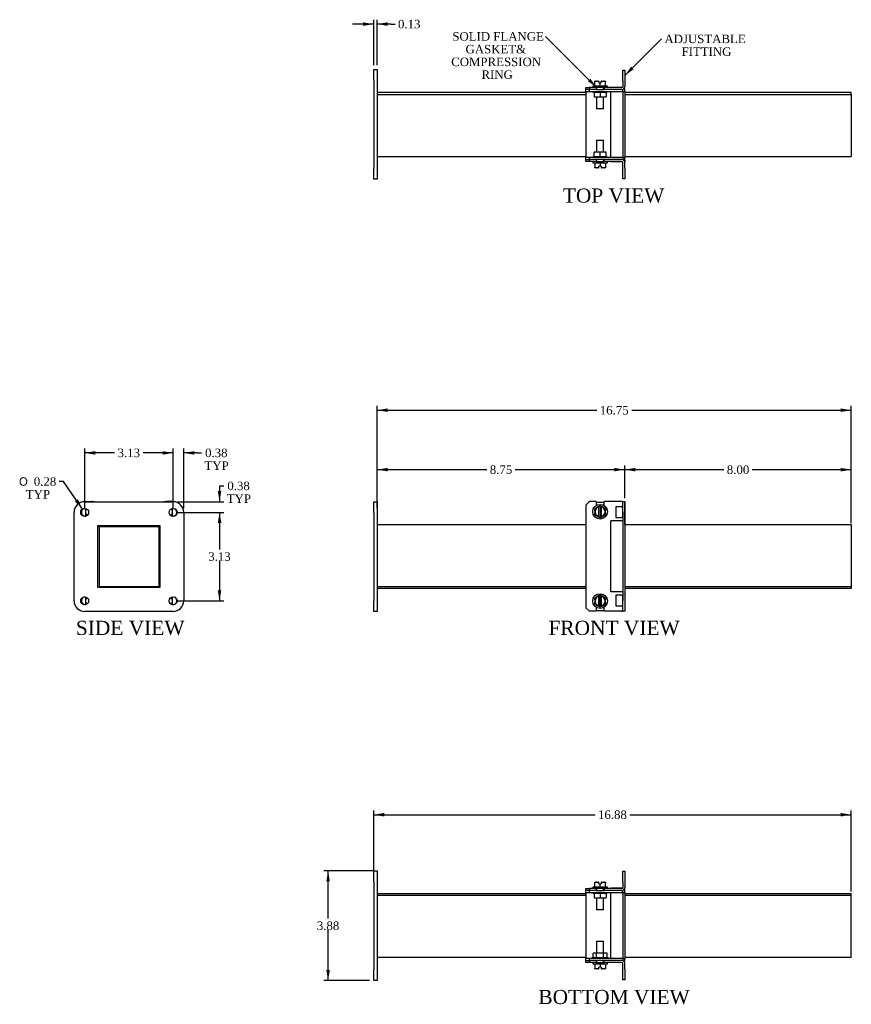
# Model space of a CAD drawing. Header units: inches. Extents: x 3.3 to 65.3, y 2.9 to 43.4.
# Tile 1 of 3: x 3.3 to 32.7, y 2.9 to 37.7. Entities that reach past the tile are written whole.
import ezdxf
from ezdxf.enums import TextEntityAlignment as Align

# ---------------------------------------------------------------- set-up
doc = ezdxf.new("R2010")
doc.units = ezdxf.units.IN
doc.header["$MEASUREMENT"] = 0
for name, color, linetype in [('COM50348', 7, 'CONTINUOUS'), ('COM52582', 7, 'CONTINUOUS'), ('COM52583', 7, 'CONTINUOUS'), ('COM53022', 7, 'CONTINUOUS'), ('DEFAULT', 7, 'CONTINUOUS'), ('GSK11094', 7, 'CONTINUOUS'), ('NTS16535', 7, 'CONTINUOUS'), ('SCC18001', 7, 'CONTINUOUS')]:
    doc.layers.add(name, color=color, linetype=linetype)
doc.styles.add('SEACAD_SOLID_EDGE_ANSI1_SY', font='txt')
doc.styles.add('SEACAD_TIMES_NEW_ROMAN', font='times.ttf')

# ---------------------------------------------------------------- blocks, each defined once
blk = doc.blocks.new('SEANNOT_GROUP1')
at = {"layer": 'DEFAULT', "linetype": 'Continuous'}
blk.add_hatch(color=136, dxfattribs=at).paths.add_polyline_path([(24.884, 36.011), (24.663, 35.702), (24.972, 35.923)])
at = {"layer": 'DEFAULT', "color": 136, "linetype": 'Continuous'}
blk.add_lwpolyline([(25.956, 36.995), (24.663, 35.702)], dxfattribs=at)
at = {"layer": 'DEFAULT', "color": 136, "linetype": 'Continuous', "style": 'SEACAD_TIMES_NEW_ROMAN'}
for s, p in [('ADJUSTABLE ', (26.061, 37.145)), ('FITTING', (26.665, 36.695))]:
    blk.add_text(s, height=0.3, dxfattribs=at).set_placement(p, align=Align.TOP_LEFT)
blk = doc.blocks.new('SEANNOT_GROUP2')
at = {"layer": 'DEFAULT', "linetype": 'Continuous'}
blk.add_hatch(color=136, dxfattribs=at).paths.add_polyline_path([(23.356, 35.5), (23.665, 35.279), (23.444, 35.588)])
at = {"layer": 'DEFAULT', "color": 136, "linetype": 'Continuous'}
blk.add_lwpolyline([(21.861, 37.083), (23.665, 35.279)], dxfattribs=at)
at = {"layer": 'DEFAULT', "color": 136, "linetype": 'Continuous', "style": 'SEACAD_TIMES_NEW_ROMAN'}
for s, p in [('SOLID FLANGE', (18.567, 37.233)), ('GASKET& ', (19.033, 36.783)), ('COMPRESSION ', (18.528, 36.333)), ('RING', (19.598, 35.883))]:
    blk.add_text(s, height=0.3, dxfattribs=at).set_placement(p, align=Align.TOP_LEFT)
blk = doc.blocks.new('GDIMGGROUP')
at = {"layer": 'DEFAULT', "linetype": 'Continuous'}
for points in [[(16.288, 21.843), (15.913, 21.78), (16.288, 21.718)], [(24.288, 21.843), (24.288, 21.718), (24.663, 21.78)]]:
    blk.add_hatch(color=136, dxfattribs=at).paths.add_polyline_path(points)
at = {"layer": 'DEFAULT', "color": 136, "linetype": 'Continuous'}
for p, q in [((15.913, 20.422), (15.913, 21.93)), ((24.663, 20.775), (24.663, 21.93)), ((15.913, 21.78), (19.785, 21.78)), ((20.791, 21.78), (24.663, 21.78))]:
    blk.add_line(p, q, dxfattribs=at)
at = {"layer": 'DEFAULT', "color": 136, "linetype": 'Continuous', "style": 'SEACAD_TIMES_NEW_ROMAN'}
blk.add_text('8.75', height=0.3, dxfattribs=at).set_placement((19.89, 21.93), align=Align.TOP_LEFT)
blk = doc.blocks.new('GDIMGGROUP1')
at = {"layer": 'DEFAULT', "linetype": 'Continuous'}
for points in [[(25.038, 21.843), (24.663, 21.78), (25.038, 21.718)], [(32.288, 21.843), (32.288, 21.718), (32.663, 21.78)]]:
    blk.add_hatch(color=136, dxfattribs=at).paths.add_polyline_path(points)
at = {"layer": 'DEFAULT', "color": 136, "linetype": 'Continuous'}
for p, q in [((24.663, 20.775), (24.663, 21.93)), ((32.663, 19.887), (32.663, 21.93)), ((24.663, 21.78), (28.16, 21.78)), ((29.166, 21.78), (32.663, 21.78))]:
    blk.add_line(p, q, dxfattribs=at)
at = {"layer": 'DEFAULT', "color": 136, "linetype": 'Continuous', "style": 'SEACAD_TIMES_NEW_ROMAN'}
blk.add_text('8.00', height=0.3, dxfattribs=at).set_placement((28.265, 21.93), align=Align.TOP_LEFT)
blk = doc.blocks.new('GDIMGGROUP2')
at = {"layer": 'DEFAULT', "linetype": 'Continuous'}
for points in [[(16.288, 23.943), (15.913, 23.88), (16.288, 23.818)], [(32.288, 23.943), (32.288, 23.818), (32.663, 23.88)]]:
    blk.add_hatch(color=136, dxfattribs=at).paths.add_polyline_path(points)
at = {"layer": 'DEFAULT', "color": 136, "linetype": 'Continuous'}
for p, q in [((15.913, 20.422), (15.913, 24.03)), ((32.663, 19.887), (32.663, 24.03)), ((15.913, 23.88), (23.671, 23.88)), ((24.905, 23.88), (32.663, 23.88))]:
    blk.add_line(p, q, dxfattribs=at)
at = {"layer": 'DEFAULT', "color": 136, "linetype": 'Continuous', "style": 'SEACAD_TIMES_NEW_ROMAN'}
blk.add_text('16.75', height=0.3, dxfattribs=at).set_placement((23.776, 24.03), align=Align.TOP_LEFT)
blk = doc.blocks.new('GDIMGGROUP3')
at = {"layer": 'DEFAULT', "linetype": 'Continuous'}
for points in [[(8.327, 22.434), (8.327, 22.309), (8.702, 22.372)], [(9.452, 22.434), (9.077, 22.372), (9.452, 22.309)]]:
    blk.add_hatch(color=136, dxfattribs=at).paths.add_polyline_path(points)
at = {"layer": 'DEFAULT', "color": 136, "linetype": 'Continuous'}
for p, q in [((8.702, 22.372), (7.952, 22.372)), ((8.702, 20.422), (8.702, 22.522)), ((9.077, 20.422), (9.077, 22.522)), ((9.556, 22.372), (9.077, 22.372)), ((9.556, 22.372), (9.706, 22.372))]:
    blk.add_line(p, q, dxfattribs=at)
at = {"layer": 'DEFAULT', "color": 136, "linetype": 'Continuous', "style": 'SEACAD_TIMES_NEW_ROMAN'}
for s, p in [('0.38', (9.832, 22.522)), ('TYP', (9.811, 22.072))]:
    blk.add_text(s, height=0.3, dxfattribs=at).set_placement(p, align=Align.TOP_LEFT)
blk = doc.blocks.new('GDIMGGROUP4')
at = {"layer": 'DEFAULT', "linetype": 'Continuous'}
for points in [[(5.952, 22.434), (5.577, 22.372), (5.952, 22.309)], [(8.327, 22.434), (8.327, 22.309), (8.702, 22.372)]]:
    blk.add_hatch(color=136, dxfattribs=at).paths.add_polyline_path(points)
at = {"layer": 'DEFAULT', "color": 136, "linetype": 'Continuous'}
for p, q in [((5.577, 20.422), (5.577, 22.522)), ((6.636, 22.372), (5.577, 22.372)), ((8.702, 22.372), (7.642, 22.372)), ((8.702, 20.422), (8.702, 22.522))]:
    blk.add_line(p, q, dxfattribs=at)
at = {"layer": 'DEFAULT', "color": 136, "linetype": 'Continuous', "style": 'SEACAD_TIMES_NEW_ROMAN'}
blk.add_text('3.13', height=0.3, dxfattribs=at).set_placement((6.741, 22.522), align=Align.TOP_LEFT)
blk = doc.blocks.new('GDIMGGROUP5')
at = {"layer": 'DEFAULT', "linetype": 'Continuous'}
for points in [[(10.405, 21.022), (10.28, 21.022), (10.342, 20.647)], [(10.405, 19.897), (10.342, 20.272), (10.28, 19.897)]]:
    blk.add_hatch(color=136, dxfattribs=at).paths.add_polyline_path(points)
at = {"layer": 'DEFAULT', "color": 136, "linetype": 'Continuous'}
for p, q in [((10.342, 21.207), (10.492, 21.207)), ((10.342, 21.207), (10.342, 20.647)), ((8.852, 20.647), (10.492, 20.647)), ((8.852, 20.272), (10.492, 20.272)), ((10.342, 20.272), (10.342, 19.522))]:
    blk.add_line(p, q, dxfattribs=at)
at = {"layer": 'DEFAULT', "color": 136, "linetype": 'Continuous', "style": 'SEACAD_TIMES_NEW_ROMAN'}
for s, p in [('0.38', (10.618, 21.357)), ('TYP', (10.597, 20.907))]:
    blk.add_text(s, height=0.3, dxfattribs=at).set_placement(p, align=Align.TOP_LEFT)
blk = doc.blocks.new('GDIMGGROUP6')
at = {"layer": 'DEFAULT', "linetype": 'Continuous'}
for points in [[(10.405, 19.897), (10.342, 20.272), (10.28, 19.897)], [(10.405, 17.522), (10.28, 17.522), (10.342, 17.147)]]:
    blk.add_hatch(color=136, dxfattribs=at).paths.add_polyline_path(points)
at = {"layer": 'DEFAULT', "color": 136, "linetype": 'Continuous'}
for p, q in [((8.852, 20.272), (10.492, 20.272)), ((10.342, 20.272), (10.342, 18.965)), ((10.342, 18.56), (10.342, 17.147)), ((8.852, 17.147), (10.492, 17.147))]:
    blk.add_line(p, q, dxfattribs=at)
at = {"layer": 'DEFAULT', "color": 136, "linetype": 'Continuous', "style": 'SEACAD_TIMES_NEW_ROMAN'}
blk.add_text('3.13', height=0.3, dxfattribs=at).set_placement((9.944, 18.86), align=Align.TOP_LEFT)
blk = doc.blocks.new('GDIMGGROUP7')
at = {"layer": 'DEFAULT', "linetype": 'Continuous'}
blk.add_hatch(color=136, dxfattribs=at).paths.add_polyline_path([(5.234, 20.662), (5.497, 20.388), (5.337, 20.733)])
at = {"layer": 'DEFAULT', "color": 136, "linetype": 'Continuous'}
for p, q in [((4.831, 21.361), (4.681, 21.361)), ((5.497, 20.388), (4.831, 21.361))]:
    blk.add_line(p, q, dxfattribs=at)
for s, style, p in [('O', 'SEACAD_SOLID_EDGE_ANSI1_SY', (3.257, 21.511)), ('0.28', 'SEACAD_TIMES_NEW_ROMAN', (3.78, 21.511)), ('TYP', 'SEACAD_TIMES_NEW_ROMAN', (3.497, 21.061))]:
    blk.add_text(s, height=0.3, dxfattribs=dict(at, style=style)).set_placement(p, align=Align.TOP_LEFT)
blk = doc.blocks.new('GDIMGGROUP13')
at = {"layer": 'DEFAULT', "linetype": 'Continuous'}
for points in [[(14.115, 7.235), (14.24, 7.235), (14.178, 7.61)], [(14.115, 4.11), (14.178, 3.735), (14.24, 4.11)]]:
    blk.add_hatch(color=136, dxfattribs=at).paths.add_polyline_path(points)
at = {"layer": 'DEFAULT', "color": 136, "linetype": 'Continuous'}
for p, q in [((15.763, 7.61), (14.028, 7.61)), ((14.178, 5.927), (14.178, 7.61)), ((14.178, 3.735), (14.178, 5.522)), ((15.638, 3.735), (14.028, 3.735))]:
    blk.add_line(p, q, dxfattribs=at)
at = {"layer": 'DEFAULT', "color": 136, "linetype": 'Continuous', "style": 'SEACAD_TIMES_NEW_ROMAN'}
blk.add_text('3.88', height=0.3, dxfattribs=at).set_placement((13.78, 5.822), align=Align.TOP_LEFT)
blk = doc.blocks.new('GDIMGGROUP14')
at = {"layer": 'DEFAULT', "linetype": 'Continuous'}
for points in [[(16.163, 9.655), (15.788, 9.593), (16.163, 9.53)], [(32.288, 9.655), (32.288, 9.53), (32.663, 9.593)]]:
    blk.add_hatch(color=136, dxfattribs=at).paths.add_polyline_path(points)
at = {"layer": 'DEFAULT', "color": 136, "linetype": 'Continuous'}
for p, q in [((15.788, 7.385), (15.788, 9.743)), ((32.663, 6.886), (32.663, 9.743)), ((15.788, 9.593), (23.609, 9.593)), ((24.843, 9.593), (32.663, 9.593))]:
    blk.add_line(p, q, dxfattribs=at)
at = {"layer": 'DEFAULT', "color": 136, "linetype": 'Continuous', "style": 'SEACAD_TIMES_NEW_ROMAN'}
blk.add_text('16.88', height=0.3, dxfattribs=at).set_placement((23.714, 9.743), align=Align.TOP_LEFT)
blk = doc.blocks.new('GDIMGGROUP15')
at = {"layer": 'DEFAULT', "linetype": 'Continuous'}
for points in [[(15.413, 37.58), (15.413, 37.455), (15.788, 37.518)], [(16.288, 37.58), (15.913, 37.518), (16.288, 37.455)]]:
    blk.add_hatch(color=136, dxfattribs=at).paths.add_polyline_path(points)
at = {"layer": 'DEFAULT', "color": 136, "linetype": 'Continuous'}
for p, q in [((15.788, 36.067), (15.788, 37.668)), ((15.913, 36.067), (15.913, 37.668)), ((15.788, 37.518), (15.038, 37.518)), ((16.393, 37.518), (15.913, 37.518)), ((16.393, 37.518), (16.543, 37.518))]:
    blk.add_line(p, q, dxfattribs=at)
at = {"layer": 'DEFAULT', "color": 136, "linetype": 'Continuous', "style": 'SEACAD_TIMES_NEW_ROMAN'}
blk.add_text('0.13', height=0.3, dxfattribs=at).set_placement((16.648, 37.668), align=Align.TOP_LEFT)

msp = doc.modelspace()

# ---------------------------------------------------------------- linework, layer by layer
at = {"layer": 'COM50348', "color": 7, "linetype": 'Continuous'}
for p, q in [((15.788, 35.542), (15.788, 35.917)), ((15.788, 35.917), (15.913, 35.917)), ((15.913, 35.917), (15.913, 35.542)), ((15.788, 35.542), (15.788, 32.417)), ((15.913, 35.542), (15.913, 32.417)), ((15.788, 32.042), (15.788, 32.417)), ((15.913, 32.417), (15.913, 32.042)), ((15.913, 32.042), (15.788, 32.042)), ((5.577, 20.647), (8.702, 20.647)), ((15.788, 20.272), (15.788, 20.647)), ((15.788, 20.647), (15.913, 20.647)), ((15.913, 20.647), (15.913, 20.272)), ((5.202, 17.147), (5.202, 20.272)), ((9.077, 20.272), (9.077, 17.147)), ((15.788, 20.272), (15.788, 17.147)), ((15.913, 20.272), (15.913, 17.147)), ((6.047, 17.617), (6.047, 19.802)), ((6.047, 19.802), (8.232, 19.802)), ((8.232, 19.802), (8.232, 17.617)), ((8.232, 17.617), (6.047, 17.617)), ((15.788, 16.772), (15.788, 17.147)), ((15.913, 17.147), (15.913, 16.772)), ((8.702, 16.772), (5.577, 16.772)), ((15.913, 16.772), (15.788, 16.772)), ((15.788, 7.235), (15.788, 7.61)), ((15.788, 7.61), (15.913, 7.61)), ((15.913, 7.61), (15.913, 7.235)), ((15.788, 7.235), (15.788, 4.11)), ((15.913, 7.235), (15.913, 4.11)), ((15.788, 3.735), (15.788, 4.11)), ((15.913, 4.11), (15.913, 3.735)), ((15.913, 3.735), (15.788, 3.735))]:
    msp.add_line(p, q, dxfattribs=at)
for centre in [(5.577, 20.272), (8.702, 20.272), (5.577, 17.147), (8.702, 17.147)]:
    msp.add_circle(centre, 0.141, dxfattribs=at)
for centre, start, end in [((5.577, 20.272), 90, 180), ((8.702, 20.272), 0, 90), ((5.577, 17.147), 180, 270), ((8.702, 17.147), 270, 0)]:
    msp.add_arc(centre, 0.375, start, end, dxfattribs=at)
at = {"layer": 'COM52582', "color": 7, "linetype": 'Continuous'}
for p, q in [((23.288, 35.135), (23.288, 35.207)), ((23.288, 35.099), (23.288, 35.135)), ((23.288, 35.135), (23.413, 35.135)), ((23.413, 35.135), (23.413, 35.207)), ((23.413, 35.135), (24.591, 35.135)), ((23.648, 35.207), (23.929, 35.207)), ((24.591, 35.135), (24.591, 35.207)), ((24.591, 35.135), (24.591, 32.809)), ((24.591, 35.135), (24.663, 35.135)), ((24.663, 35.135), (24.663, 32.809)), ((23.288, 35.099), (23.288, 32.845)), ((23.288, 32.809), (23.288, 32.845)), ((23.413, 32.809), (23.288, 32.809)), ((23.288, 32.737), (23.288, 32.809)), ((24.591, 32.809), (23.413, 32.809)), ((23.413, 32.737), (23.413, 32.809)), ((23.929, 32.737), (23.648, 32.737)), ((24.591, 32.809), (24.663, 32.809)), ((24.591, 32.809), (24.591, 32.737)), ((23.929, 20.625), (23.648, 20.625)), ((24.663, 20.625), (24.663, 20.625)), ((24.663, 20.05), (24.663, 20.625)), ((24.663, 17.384), (24.663, 16.809)), ((23.648, 16.809), (23.929, 16.809)), ((24.663, 16.809), (24.663, 16.809)), ((23.288, 6.843), (23.288, 6.915)), ((23.288, 6.807), (23.288, 6.843)), ((23.288, 6.843), (23.413, 6.843)), ((23.288, 6.807), (23.288, 4.553)), ((23.413, 6.843), (23.413, 6.915)), ((23.413, 6.843), (24.591, 6.843)), ((23.648, 6.915), (23.929, 6.915)), ((24.591, 6.843), (24.591, 6.915)), ((24.591, 6.843), (24.591, 4.517)), ((24.591, 6.843), (24.663, 6.843)), ((24.663, 6.843), (24.663, 4.517)), ((23.288, 4.517), (23.288, 4.553)), ((23.413, 4.517), (23.288, 4.517)), ((23.288, 4.445), (23.288, 4.517)), ((24.591, 4.517), (23.413, 4.517)), ((23.413, 4.445), (23.413, 4.517)), ((23.929, 4.445), (23.648, 4.445)), ((24.591, 4.517), (24.663, 4.517)), ((24.591, 4.517), (24.591, 4.445))]:
    msp.add_line(p, q, dxfattribs=at)
for centre, start, end in [((24.555, 20.05), 354.4846, 0), ((24.555, 17.384), 0, 5.5154)]:
    msp.add_arc(centre, 0.108, start, end, dxfattribs=at)
at = {"layer": 'COM52583', "color": 7, "linetype": 'Continuous'}
for p, q in [((24.591, 35.89), (24.663, 35.89)), ((24.591, 35.515), (24.591, 35.89)), ((24.663, 35.89), (24.663, 35.515)), ((24.591, 35.515), (24.591, 35.315)), ((24.663, 35.515), (24.663, 35.315)), ((23.288, 35.279), (23.413, 35.279)), ((23.288, 35.207), (23.288, 35.279)), ((23.413, 35.207), (23.288, 35.207)), ((23.413, 35.279), (23.413, 35.207)), ((23.648, 35.279), (23.413, 35.279)), ((23.648, 35.207), (23.413, 35.207)), ((23.648, 35.279), (23.648, 35.207)), ((23.929, 35.279), (23.929, 35.207)), ((24.555, 35.279), (23.929, 35.279)), ((24.555, 35.207), (23.929, 35.207)), ((23.288, 32.665), (23.288, 32.737)), ((23.288, 32.737), (23.413, 32.737)), ((23.413, 32.737), (23.413, 32.665)), ((23.648, 32.737), (23.413, 32.737)), ((23.648, 32.737), (23.648, 32.665)), ((24.555, 32.737), (23.929, 32.737)), ((23.929, 32.665), (23.929, 32.737)), ((23.413, 32.665), (23.288, 32.665)), ((23.648, 32.665), (23.413, 32.665)), ((24.555, 32.665), (23.929, 32.665)), ((24.591, 32.429), (24.591, 32.629)), ((24.591, 32.054), (24.591, 32.429)), ((24.663, 32.429), (24.663, 32.629)), ((24.663, 32.429), (24.663, 32.054)), ((24.663, 32.054), (24.591, 32.054)), ((5.604, 20.654), (5.804, 20.654)), ((5.84, 20.654), (5.804, 20.654)), ((5.84, 20.647), (5.84, 20.654)), ((5.84, 20.654), (5.912, 20.654)), ((5.912, 20.654), (5.912, 20.647)), ((8.382, 20.654), (8.454, 20.654)), ((8.382, 20.647), (8.382, 20.654)), ((8.454, 20.654), (8.454, 20.647)), ((8.49, 20.654), (8.454, 20.654)), ((8.69, 20.654), (8.49, 20.654)), ((23.413, 20.654), (23.288, 20.529)), ((23.288, 20.529), (23.288, 16.904)), ((23.648, 20.654), (23.413, 20.654)), ((23.648, 20.654), (23.648, 20.514)), ((24.555, 20.654), (23.929, 20.654)), ((23.929, 20.514), (23.929, 20.654)), ((24.591, 20.654), (24.555, 20.654)), ((24.591, 20.279), (24.591, 20.654)), ((24.591, 20.654), (24.663, 20.654)), ((24.663, 20.654), (24.663, 20.279)), ((24.338, 20.467), (24.338, 20.092)), ((24.555, 20.467), (24.338, 20.467)), ((24.555, 20.467), (24.574, 20.467)), ((24.574, 20.467), (24.574, 20.092)), ((24.591, 20.279), (24.591, 17.154)), ((24.663, 20.279), (24.663, 17.154)), ((24.338, 20.092), (24.555, 20.092)), ((24.574, 20.092), (24.555, 20.092)), ((24.555, 17.342), (24.338, 17.342)), ((24.338, 17.342), (24.338, 16.967)), ((24.555, 17.342), (24.574, 17.342)), ((24.574, 17.342), (24.574, 16.967)), ((24.591, 16.779), (24.591, 17.154)), ((24.663, 17.154), (24.663, 16.779)), ((23.288, 16.904), (23.413, 16.779)), ((23.648, 16.779), (23.413, 16.779)), ((23.648, 16.92), (23.648, 16.779)), ((23.929, 16.779), (23.929, 16.92)), ((24.555, 16.779), (23.929, 16.779)), ((24.338, 16.967), (24.555, 16.967)), ((24.574, 16.967), (24.555, 16.967)), ((24.555, 16.779), (24.591, 16.779)), ((24.663, 16.779), (24.591, 16.779)), ((24.591, 7.598), (24.663, 7.598)), ((24.591, 7.223), (24.591, 7.598)), ((24.663, 7.598), (24.663, 7.223)), ((23.288, 6.987), (23.413, 6.987)), ((23.288, 6.915), (23.288, 6.987)), ((23.413, 6.987), (23.413, 6.915)), ((23.648, 6.987), (23.413, 6.987)), ((23.648, 6.987), (23.648, 6.915)), ((23.929, 6.987), (23.929, 6.915)), ((24.555, 6.987), (23.929, 6.987)), ((24.591, 7.223), (24.591, 7.023)), ((24.663, 7.223), (24.663, 7.023)), ((23.413, 6.915), (23.288, 6.915)), ((23.648, 6.915), (23.413, 6.915)), ((24.555, 6.915), (23.929, 6.915)), ((23.288, 4.373), (23.288, 4.445)), ((23.288, 4.445), (23.413, 4.445)), ((23.413, 4.373), (23.288, 4.373)), ((23.413, 4.445), (23.413, 4.373)), ((23.648, 4.445), (23.413, 4.445)), ((23.648, 4.373), (23.413, 4.373)), ((23.648, 4.445), (23.648, 4.373)), ((24.555, 4.445), (23.929, 4.445)), ((23.929, 4.373), (23.929, 4.445)), ((24.555, 4.373), (23.929, 4.373)), ((24.591, 4.137), (24.591, 4.337)), ((24.663, 4.137), (24.663, 4.337)), ((24.591, 3.762), (24.591, 4.137)), ((24.663, 4.137), (24.663, 3.762)), ((24.663, 3.762), (24.591, 3.762))]:
    msp.add_line(p, q, dxfattribs=at)
for centre, radius, start, end in [((24.555, 35.315), 0.108, 270, 0), ((24.555, 35.315), 0.036, 270, 0), ((24.555, 32.629), 0.108, 0, 90), ((24.555, 32.629), 0.036, 0, 90), ((5.604, 20.279), 0.375, 90, 106.6658), ((8.69, 20.279), 0.375, 58.6822, 90), ((5.604, 20.279), 0.141, 110.2311, 276.3338), ((8.69, 20.279), 0.141, 263.6662, 0), ((8.69, 20.279), 0.141, 0, 56.9097), ((5.604, 17.154), 0.141, 110.2311, 276.3338), ((8.69, 17.154), 0.141, 263.6662, 0), ((8.69, 17.154), 0.141, 0, 56.9097), ((24.555, 7.023), 0.108, 270, 0), ((24.555, 7.023), 0.036, 270, 0), ((24.555, 4.337), 0.108, 0, 90), ((24.555, 4.337), 0.036, 0, 90)]:
    msp.add_arc(centre, radius, start, end, dxfattribs=at)
at = {"layer": 'COM53022', "color": 7, "linetype": 'Continuous'}
for p, q in [((23.288, 35.104), (15.913, 35.104)), ((15.913, 35.032), (23.288, 35.032)), ((32.663, 35.104), (24.663, 35.104)), ((24.663, 35.032), (32.663, 35.032)), ((32.663, 35.032), (32.663, 35.104)), ((32.663, 35.032), (32.663, 32.952)), ((15.913, 32.844), (23.288, 32.844)), ((24.663, 32.844), (32.663, 32.844)), ((32.663, 32.952), (32.663, 32.844)), ((15.913, 19.845), (23.288, 19.845)), ((24.663, 19.845), (32.663, 19.845)), ((32.663, 19.845), (32.663, 19.737)), ((6.087, 19.773), (6.047, 19.773)), ((6.087, 19.773), (6.087, 19.802)), ((6.087, 19.773), (8.167, 19.773)), ((6.087, 19.773), (6.087, 17.693)), ((8.203, 19.737), (8.203, 17.657)), ((32.663, 19.737), (32.663, 17.657)), ((6.123, 17.657), (8.203, 17.657)), ((8.203, 17.657), (8.232, 17.657)), ((8.203, 17.657), (8.203, 17.617)), ((15.913, 17.657), (23.288, 17.657)), ((23.288, 17.585), (15.913, 17.585)), ((24.663, 17.657), (32.663, 17.657)), ((32.663, 17.585), (24.663, 17.585)), ((32.663, 17.657), (32.663, 17.585)), ((15.913, 6.808), (23.288, 6.808)), ((23.288, 6.736), (15.913, 6.736)), ((24.663, 6.808), (32.663, 6.808)), ((32.663, 6.736), (24.663, 6.736)), ((32.663, 6.736), (32.663, 6.808)), ((32.663, 4.656), (32.663, 6.736)), ((23.288, 4.548), (15.913, 4.548)), ((32.663, 4.548), (24.663, 4.548)), ((32.663, 4.548), (32.663, 4.656))]:
    msp.add_line(p, q, dxfattribs=at)
for centre, start, end in [((8.167, 19.737), 0, 90), ((6.123, 17.693), 180, 270)]:
    msp.add_arc(centre, 0.036, start, end, dxfattribs=at)
at = {"layer": 'GSK11094', "color": 7, "linetype": 'Continuous'}
for p, q in [((24.163, 32.809), (24.163, 35.135)), ((24.663, 35.229), (24.62, 35.229)), ((24.623, 35.231), (24.663, 35.231)), ((24.663, 35.231), (24.663, 35.229)), ((24.663, 35.135), (24.663, 35.229)), ((24.663, 32.715), (24.62, 32.715)), ((24.663, 32.715), (24.663, 32.809)), ((24.663, 32.715), (24.663, 32.656)), ((24.163, 32.656), (24.163, 32.665)), ((24.578, 32.656), (24.163, 32.656)), ((24.663, 32.656), (24.659, 32.656)), ((24.163, 17.46), (24.163, 19.974)), ((24.591, 19.974), (24.163, 19.974)), ((24.663, 19.845), (24.663, 20.033)), ((24.663, 20.033), (24.663, 20.033)), ((24.663, 19.845), (24.663, 19.845)), ((6.099, 17.666), (6.099, 19.773)), ((24.591, 17.46), (24.163, 17.46)), ((24.663, 17.585), (24.663, 17.585)), ((24.663, 17.585), (24.663, 17.398)), ((24.663, 17.398), (24.663, 17.398)), ((24.163, 6.995), (24.163, 6.987)), ((24.578, 6.995), (24.163, 6.995)), ((24.663, 6.995), (24.659, 6.995)), ((24.663, 6.935), (24.663, 6.995)), ((24.163, 4.517), (24.163, 6.843)), ((24.663, 6.935), (24.617, 6.935)), ((24.663, 6.937), (24.663, 6.937)), ((24.663, 6.937), (24.663, 6.935)), ((24.663, 6.843), (24.663, 6.935)), ((24.663, 4.421), (24.623, 4.421)), ((24.663, 4.421), (24.663, 4.517))]:
    msp.add_line(p, q, dxfattribs=at)
at = {"layer": 'NTS16535', "color": 7, "linetype": 'Continuous'}
for p, q in [((23.545, 35.105), (23.545, 35.135)), ((23.788, 35.135), (23.788, 35.105)), ((24.031, 35.135), (24.031, 35.105)), ((23.788, 35.105), (23.545, 35.105)), ((23.575, 35.105), (23.575, 34.95)), ((23.575, 34.95), (23.788, 34.95)), ((23.788, 35.105), (23.788, 34.95)), ((24.031, 35.105), (23.788, 35.105)), ((23.788, 34.95), (24.001, 34.95)), ((24.001, 35.105), (24.001, 34.95)), ((23.545, 32.839), (23.788, 32.839)), ((23.545, 32.809), (23.545, 32.839)), ((23.788, 32.994), (23.575, 32.994)), ((23.575, 32.839), (23.575, 32.994)), ((24.001, 32.994), (23.788, 32.994)), ((23.788, 32.839), (23.788, 32.994)), ((23.788, 32.839), (24.031, 32.839)), ((23.788, 32.809), (23.788, 32.839)), ((24.001, 32.839), (24.001, 32.994)), ((24.031, 32.839), (24.031, 32.809)), ((23.545, 6.843), (23.545, 6.813)), ((23.788, 6.813), (23.545, 6.813)), ((23.575, 6.813), (23.575, 6.658)), ((23.575, 6.658), (23.788, 6.658)), ((23.788, 6.843), (23.788, 6.813)), ((23.788, 6.813), (23.788, 6.658)), ((24.031, 6.813), (23.788, 6.813)), ((23.788, 6.658), (24.001, 6.658)), ((24.001, 6.813), (24.001, 6.658)), ((24.031, 6.843), (24.031, 6.813)), ((23.508, 4.547), (23.648, 4.547)), ((23.508, 4.517), (23.508, 4.547)), ((23.665, 4.702), (23.542, 4.702)), ((23.542, 4.547), (23.542, 4.702)), ((23.648, 4.547), (23.929, 4.547)), ((23.648, 4.517), (23.648, 4.547)), ((23.911, 4.702), (23.665, 4.702)), ((23.665, 4.547), (23.665, 4.702)), ((24.034, 4.702), (23.911, 4.702)), ((23.911, 4.547), (23.911, 4.702)), ((23.929, 4.547), (24.069, 4.547)), ((23.929, 4.517), (23.929, 4.547)), ((24.034, 4.547), (24.034, 4.702)), ((24.069, 4.517), (24.069, 4.547))]:
    msp.add_line(p, q, dxfattribs=at)
at = {"layer": 'SCC18001', "color": 7, "linetype": 'Continuous'}
for p, q in [((23.602, 35.499), (23.662, 35.499)), ((23.602, 35.474), (23.602, 35.499)), ((23.602, 35.322), (23.602, 35.474)), ((23.662, 35.499), (23.728, 35.499)), ((23.728, 35.499), (23.748, 35.499)), ((23.748, 35.499), (23.748, 35.498)), ((23.748, 35.498), (23.748, 35.449)), ((23.828, 35.499), (23.849, 35.499)), ((23.828, 35.498), (23.828, 35.499)), ((23.828, 35.449), (23.828, 35.498)), ((23.849, 35.499), (23.914, 35.499)), ((23.914, 35.499), (23.975, 35.499)), ((23.975, 35.499), (23.975, 35.474)), ((23.975, 35.322), (23.975, 35.474)), ((24.048, 35.322), (23.528, 35.322)), ((23.528, 35.322), (23.528, 35.279)), ((23.929, 35.279), (23.648, 35.279)), ((23.665, 35.279), (23.665, 35.207)), ((23.748, 35.449), (23.788, 35.424)), ((23.788, 35.424), (23.828, 35.449)), ((23.788, 35.322), (23.788, 35.424)), ((23.911, 35.207), (23.911, 35.279)), ((24.048, 35.279), (24.048, 35.322)), ((23.665, 34.95), (23.665, 34.529)), ((23.911, 34.529), (23.911, 34.95)), ((23.911, 34.529), (23.665, 34.529)), ((23.665, 33.415), (23.911, 33.415)), ((23.665, 33.415), (23.665, 32.994)), ((23.911, 32.994), (23.911, 33.415)), ((23.665, 32.737), (23.665, 32.665)), ((23.911, 32.665), (23.911, 32.737)), ((23.528, 32.665), (23.528, 32.621)), ((23.528, 32.621), (24.048, 32.621)), ((23.602, 32.621), (23.602, 32.469)), ((23.602, 32.444), (23.602, 32.469)), ((23.662, 32.444), (23.602, 32.444)), ((23.648, 32.665), (23.929, 32.665)), ((23.728, 32.444), (23.662, 32.444)), ((23.748, 32.444), (23.728, 32.444)), ((23.748, 32.494), (23.788, 32.519)), ((23.748, 32.445), (23.748, 32.494)), ((23.748, 32.444), (23.748, 32.445)), ((23.788, 32.621), (23.788, 32.519)), ((23.788, 32.519), (23.828, 32.494)), ((23.828, 32.494), (23.828, 32.445)), ((23.828, 32.445), (23.828, 32.444)), ((23.849, 32.444), (23.828, 32.444)), ((23.914, 32.444), (23.849, 32.444)), ((23.975, 32.444), (23.914, 32.444)), ((23.975, 32.621), (23.975, 32.469)), ((23.975, 32.469), (23.975, 32.444)), ((24.048, 32.621), (24.048, 32.665)), ((5.619, 20.333), (5.619, 20.406)), ((5.619, 20.257), (5.619, 20.333)), ((5.619, 20.152), (5.619, 20.257)), ((5.689, 20.187), (5.644, 20.187)), ((8.59, 20.187), (8.649, 20.187)), ((8.648, 20.402), (8.649, 20.402)), ((8.674, 20.41), (8.674, 20.333)), ((8.674, 20.333), (8.674, 20.257)), ((8.674, 20.257), (8.674, 20.152)), ((23.602, 20.402), (23.662, 20.437)), ((23.602, 20.333), (23.602, 20.402)), ((23.602, 20.333), (23.602, 20.257)), ((23.602, 20.187), (23.602, 20.257)), ((23.662, 20.152), (23.602, 20.187)), ((23.728, 20.475), (23.662, 20.437)), ((23.728, 20.475), (23.748, 20.487)), ((23.748, 20.487), (23.788, 20.51)), ((23.748, 20.48), (23.748, 20.487)), ((23.748, 20.48), (23.748, 20.465)), ((23.748, 20.124), (23.748, 20.465)), ((23.788, 20.51), (23.828, 20.487)), ((23.788, 20.51), (23.788, 20.08)), ((23.828, 20.487), (23.849, 20.475)), ((23.828, 20.487), (23.828, 20.48)), ((23.828, 20.48), (23.828, 20.465)), ((23.828, 20.465), (23.828, 20.124)), ((23.914, 20.437), (23.849, 20.475)), ((23.914, 20.437), (23.975, 20.402)), ((23.975, 20.187), (23.914, 20.152)), ((23.975, 20.402), (23.975, 20.333)), ((23.975, 20.257), (23.975, 20.333)), ((23.975, 20.257), (23.975, 20.187)), ((5.619, 20.138), (5.619, 20.152)), ((8.674, 20.152), (8.674, 20.134)), ((23.662, 20.152), (23.728, 20.115)), ((23.748, 20.103), (23.728, 20.115)), ((23.748, 20.109), (23.748, 20.124)), ((23.748, 20.109), (23.748, 20.103)), ((23.748, 20.103), (23.788, 20.08)), ((23.788, 20.08), (23.828, 20.103)), ((23.828, 20.109), (23.828, 20.124)), ((23.849, 20.115), (23.828, 20.103)), ((23.828, 20.103), (23.828, 20.109)), ((23.849, 20.115), (23.914, 20.152)), ((5.619, 17.281), (5.619, 17.281)), ((5.619, 17.177), (5.619, 17.281)), ((5.619, 17.101), (5.619, 17.177)), ((5.619, 17.013), (5.619, 17.101)), ((5.676, 17.246), (5.644, 17.246)), ((8.602, 17.246), (8.649, 17.246)), ((8.674, 17.285), (8.674, 17.281)), ((8.674, 17.281), (8.674, 17.177)), ((8.674, 17.177), (8.674, 17.101)), ((8.674, 17.101), (8.674, 17.009)), ((23.602, 17.246), (23.662, 17.281)), ((23.602, 17.177), (23.602, 17.246)), ((23.602, 17.177), (23.602, 17.101)), ((23.602, 17.031), (23.602, 17.101)), ((23.728, 17.319), (23.662, 17.281)), ((23.728, 17.319), (23.748, 17.331)), ((23.788, 17.354), (23.748, 17.331)), ((23.748, 17.331), (23.748, 17.324)), ((23.748, 17.324), (23.748, 17.309)), ((23.748, 16.968), (23.748, 17.309)), ((23.788, 16.924), (23.788, 17.354)), ((23.828, 17.331), (23.788, 17.354)), ((23.828, 17.331), (23.849, 17.319)), ((23.828, 17.324), (23.828, 17.331)), ((23.828, 17.324), (23.828, 17.309)), ((23.828, 17.309), (23.828, 16.968)), ((23.914, 17.281), (23.849, 17.319)), ((23.914, 17.281), (23.975, 17.246)), ((23.975, 17.246), (23.975, 17.177)), ((23.975, 17.101), (23.975, 17.177)), ((23.975, 17.101), (23.975, 17.031)), ((5.656, 17.031), (5.644, 17.031)), ((8.622, 17.031), (8.649, 17.031)), ((23.662, 16.996), (23.602, 17.031)), ((23.662, 16.996), (23.728, 16.959)), ((23.748, 16.947), (23.728, 16.959)), ((23.748, 16.953), (23.748, 16.968)), ((23.748, 16.947), (23.748, 16.953)), ((23.788, 16.924), (23.748, 16.947)), ((23.828, 16.947), (23.788, 16.924)), ((23.828, 16.953), (23.828, 16.968)), ((23.849, 16.959), (23.828, 16.947)), ((23.828, 16.953), (23.828, 16.947)), ((23.849, 16.959), (23.914, 16.996)), ((23.975, 17.031), (23.914, 16.996)), ((24.048, 7.03), (23.528, 7.03)), ((23.528, 7.03), (23.528, 6.987)), ((23.602, 7.207), (23.662, 7.207)), ((23.602, 7.182), (23.602, 7.207)), ((23.602, 7.03), (23.602, 7.182)), ((23.929, 6.987), (23.648, 6.987)), ((23.662, 7.207), (23.728, 7.207)), ((23.665, 6.987), (23.665, 6.915)), ((23.728, 7.207), (23.748, 7.207)), ((23.748, 7.157), (23.748, 7.207)), ((23.748, 7.207), (23.748, 7.207)), ((23.788, 7.132), (23.748, 7.157)), ((23.828, 7.157), (23.788, 7.132)), ((23.788, 7.03), (23.788, 7.132)), ((23.828, 7.207), (23.849, 7.207)), ((23.828, 7.207), (23.828, 7.207)), ((23.828, 7.207), (23.828, 7.157)), ((23.849, 7.207), (23.914, 7.207)), ((23.911, 6.915), (23.911, 6.987)), ((23.914, 7.207), (23.975, 7.207)), ((23.975, 7.207), (23.975, 7.182)), ((23.975, 7.03), (23.975, 7.182)), ((24.048, 6.987), (24.048, 7.03)), ((23.665, 6.658), (23.665, 6.237)), ((23.911, 6.237), (23.911, 6.658)), ((23.911, 6.237), (23.665, 6.237)), ((23.665, 5.123), (23.911, 5.123)), ((23.665, 5.123), (23.665, 4.702)), ((23.911, 4.702), (23.911, 5.123)), ((23.528, 4.373), (23.528, 4.329)), ((23.528, 4.329), (24.048, 4.329)), ((23.602, 4.329), (23.602, 4.177)), ((23.602, 4.152), (23.602, 4.177)), ((23.648, 4.373), (23.929, 4.373)), ((23.665, 4.445), (23.665, 4.373)), ((23.748, 4.202), (23.788, 4.227)), ((23.748, 4.153), (23.748, 4.202)), ((23.788, 4.329), (23.788, 4.227)), ((23.788, 4.227), (23.828, 4.202)), ((23.828, 4.202), (23.828, 4.153)), ((23.911, 4.373), (23.911, 4.445)), ((23.975, 4.329), (23.975, 4.177)), ((23.975, 4.177), (23.975, 4.152)), ((24.048, 4.329), (24.048, 4.373)), ((23.662, 4.152), (23.602, 4.152)), ((23.728, 4.152), (23.662, 4.152)), ((23.748, 4.152), (23.728, 4.152)), ((23.748, 4.152), (23.748, 4.153)), ((23.849, 4.152), (23.828, 4.152)), ((23.914, 4.152), (23.849, 4.152)), ((23.975, 4.152), (23.914, 4.152))]:
    msp.add_line(p, q, dxfattribs=at)
for centre in [(23.788, 20.295), (23.788, 17.139)]:
    msp.add_circle(centre, 0.26, dxfattribs=at)
for centre, radius, start, end in [((23.73, 35.274), 0.225, 85.3299, 90.5119), ((23.847, 35.274), 0.225, 89.4847, 94.6736), ((23.73, 32.669), 0.225, 269.4847, 274.6736), ((23.847, 32.669), 0.225, 265.3299, 270.5119), ((23.788, 20.295), 0.175, 103.213, 256.787), ((23.788, 20.295), 0.175, 283.213, 76.787), ((23.788, 17.139), 0.175, 103.213, 256.787), ((23.788, 17.139), 0.175, 283.213, 76.787), ((23.73, 6.982), 0.225, 85.3299, 90.5119), ((23.847, 6.983), 0.225, 89.4847, 94.6736), ((23.73, 4.377), 0.225, 269.4847, 274.6736), ((23.847, 4.377), 0.225, 265.3299, 270.5119)]:
    msp.add_arc(centre, radius, start, end, dxfattribs=at)
for points, knots in [([(23.662, 35.499), (23.657, 35.499), (23.651, 35.499), (23.639, 35.498), (23.634, 35.498), (23.622, 35.495), (23.617, 35.493), (23.609, 35.488), (23.607, 35.486), (23.603, 35.481), (23.602, 35.478), (23.602, 35.474)], [0, 0, 0, 0, 0.25, 0.25, 0.5, 0.5, 0.75, 0.75, 0.875, 0.875, 1, 1, 1, 1]), ([(23.975, 35.474), (23.975, 35.478), (23.973, 35.481), (23.97, 35.486), (23.967, 35.488), (23.96, 35.493), (23.954, 35.495), (23.937, 35.499), (23.926, 35.499), (23.914, 35.499)], [0, 0, 0, 0, 0.125, 0.125, 0.25, 0.25, 0.5, 0.5, 1, 1, 1, 1]), ([(23.602, 32.469), (23.602, 32.466), (23.603, 32.462), (23.607, 32.457), (23.609, 32.455), (23.617, 32.45), (23.623, 32.448), (23.639, 32.444), (23.651, 32.444), (23.662, 32.444)], [0, 0, 0, 0, 0.125, 0.125, 0.25, 0.25, 0.5, 0.5, 1, 1, 1, 1]), ([(23.914, 32.444), (23.92, 32.444), (23.926, 32.444), (23.937, 32.445), (23.943, 32.446), (23.954, 32.448), (23.96, 32.45), (23.967, 32.455), (23.97, 32.457), (23.973, 32.463), (23.975, 32.466), (23.975, 32.469)], [0, 0, 0, 0, 0.25, 0.25, 0.5, 0.5, 0.75, 0.75, 0.875, 0.875, 1, 1, 1, 1]), ([(5.635, 20.399), (5.635, 20.399), (5.635, 20.399), (5.632, 20.397), (5.63, 20.394), (5.627, 20.388), (5.626, 20.385), (5.624, 20.379), (5.623, 20.375), (5.621, 20.366), (5.62, 20.359), (5.619, 20.346), (5.619, 20.339), (5.619, 20.333)], [0.1186156, 0.1186156, 0.1186156, 0.1186156, 0.125, 0.125, 0.25, 0.25, 0.375, 0.375, 0.5, 0.5, 0.75, 0.75, 1, 1, 1, 1]), ([(5.619, 20.257), (5.619, 20.25), (5.619, 20.244), (5.62, 20.23), (5.621, 20.224), (5.623, 20.211), (5.625, 20.204), (5.63, 20.196), (5.632, 20.193), (5.638, 20.189), (5.641, 20.187), (5.644, 20.187)], [0, 0, 0, 0, 0.25, 0.25, 0.5, 0.5, 0.75, 0.75, 0.875, 0.875, 1, 1, 1, 1]), ([(5.644, 20.187), (5.641, 20.187), (5.638, 20.187), (5.632, 20.184), (5.63, 20.183), (5.625, 20.179), (5.623, 20.175), (5.619, 20.166), (5.619, 20.159), (5.619, 20.152)], [0, 0, 0, 0, 0.125, 0.125, 0.25, 0.25, 0.5, 0.5, 1, 1, 1, 1]), ([(8.649, 20.402), (8.653, 20.402), (8.656, 20.403), (8.659, 20.404), (8.66, 20.405), (8.661, 20.405)], [0, 0, 0, 0, 0.125, 0.125, 0.1666465, 0.1666465, 0.1666465, 0.1666465]), ([(8.674, 20.333), (8.674, 20.339), (8.674, 20.346), (8.673, 20.359), (8.673, 20.366), (8.67, 20.379), (8.668, 20.385), (8.663, 20.394), (8.661, 20.397), (8.656, 20.401), (8.653, 20.402), (8.649, 20.402)], [0, 0, 0, 0, 0.25, 0.25, 0.5, 0.5, 0.75, 0.75, 0.875, 0.875, 1, 1, 1, 1]), ([(8.649, 20.187), (8.653, 20.187), (8.656, 20.189), (8.661, 20.193), (8.663, 20.196), (8.666, 20.201), (8.668, 20.205), (8.67, 20.211), (8.671, 20.214), (8.673, 20.224), (8.673, 20.23), (8.674, 20.244), (8.674, 20.25), (8.674, 20.257)], [0, 0, 0, 0, 0.125, 0.125, 0.25, 0.25, 0.375, 0.375, 0.5, 0.5, 0.75, 0.75, 1, 1, 1, 1]), ([(8.674, 20.152), (8.674, 20.156), (8.674, 20.159), (8.673, 20.166), (8.673, 20.169), (8.67, 20.175), (8.668, 20.179), (8.663, 20.183), (8.661, 20.184), (8.656, 20.187), (8.653, 20.187), (8.649, 20.187)], [0, 0, 0, 0, 0.25, 0.25, 0.5, 0.5, 0.75, 0.75, 0.875, 0.875, 1, 1, 1, 1]), ([(5.619, 17.281), (5.619, 17.278), (5.619, 17.274), (5.62, 17.268), (5.621, 17.264), (5.623, 17.258), (5.625, 17.255), (5.63, 17.25), (5.632, 17.249), (5.638, 17.247), (5.641, 17.246), (5.644, 17.246)], [0, 0, 0, 0, 0.25, 0.25, 0.5, 0.5, 0.75, 0.75, 0.875, 0.875, 1, 1, 1, 1]), ([(5.644, 17.246), (5.641, 17.246), (5.638, 17.245), (5.632, 17.241), (5.63, 17.238), (5.627, 17.232), (5.626, 17.229), (5.624, 17.223), (5.623, 17.219), (5.621, 17.21), (5.62, 17.203), (5.619, 17.19), (5.619, 17.183), (5.619, 17.177)], [0, 0, 0, 0, 0.125, 0.125, 0.25, 0.25, 0.375, 0.375, 0.5, 0.5, 0.75, 0.75, 1, 1, 1, 1]), ([(5.619, 17.101), (5.619, 17.094), (5.619, 17.088), (5.62, 17.074), (5.621, 17.068), (5.623, 17.055), (5.625, 17.048), (5.63, 17.04), (5.632, 17.037), (5.638, 17.033), (5.641, 17.031), (5.644, 17.031)], [0, 0, 0, 0, 0.25, 0.25, 0.5, 0.5, 0.75, 0.75, 0.875, 0.875, 1, 1, 1, 1]), ([(8.649, 17.246), (8.653, 17.246), (8.656, 17.247), (8.661, 17.249), (8.663, 17.25), (8.668, 17.255), (8.67, 17.258), (8.674, 17.268), (8.674, 17.274), (8.674, 17.281)], [0, 0, 0, 0, 0.125, 0.125, 0.25, 0.25, 0.5, 0.5, 1, 1, 1, 1]), ([(8.674, 17.177), (8.674, 17.183), (8.674, 17.19), (8.673, 17.203), (8.673, 17.21), (8.67, 17.223), (8.668, 17.229), (8.663, 17.238), (8.661, 17.241), (8.656, 17.245), (8.653, 17.246), (8.649, 17.246)], [0, 0, 0, 0, 0.25, 0.25, 0.5, 0.5, 0.75, 0.75, 0.875, 0.875, 1, 1, 1, 1]), ([(8.649, 17.031), (8.653, 17.031), (8.656, 17.033), (8.661, 17.037), (8.663, 17.04), (8.666, 17.045), (8.668, 17.049), (8.67, 17.055), (8.671, 17.058), (8.673, 17.068), (8.673, 17.074), (8.674, 17.088), (8.674, 17.094), (8.674, 17.101)], [0, 0, 0, 0, 0.125, 0.125, 0.25, 0.25, 0.375, 0.375, 0.5, 0.5, 0.75, 0.75, 1, 1, 1, 1]), ([(5.644, 17.031), (5.641, 17.031), (5.638, 17.031), (5.632, 17.028), (5.63, 17.027), (5.625, 17.023), (5.623, 17.019), (5.622, 17.016), (5.622, 17.015), (5.621, 17.014)], [0, 0, 0, 0, 0.125, 0.125, 0.25, 0.25, 0.5, 0.5, 0.5438072, 0.5438072, 0.5438072, 0.5438072]), ([(8.673, 17.011), (8.673, 17.012), (8.672, 17.014), (8.67, 17.019), (8.668, 17.023), (8.663, 17.027), (8.661, 17.028), (8.656, 17.031), (8.653, 17.031), (8.649, 17.031)], [0.3562599, 0.3562599, 0.3562599, 0.3562599, 0.5, 0.5, 0.75, 0.75, 0.875, 0.875, 1, 1, 1, 1]), ([(23.662, 7.207), (23.657, 7.207), (23.651, 7.207), (23.639, 7.206), (23.634, 7.206), (23.622, 7.203), (23.617, 7.201), (23.609, 7.196), (23.607, 7.194), (23.603, 7.189), (23.602, 7.186), (23.602, 7.182)], [0, 0, 0, 0, 0.25, 0.25, 0.5, 0.5, 0.75, 0.75, 0.875, 0.875, 1, 1, 1, 1]), ([(23.975, 7.182), (23.975, 7.186), (23.973, 7.189), (23.97, 7.194), (23.967, 7.196), (23.96, 7.201), (23.954, 7.203), (23.937, 7.207), (23.926, 7.207), (23.914, 7.207)], [0, 0, 0, 0, 0.125, 0.125, 0.25, 0.25, 0.5, 0.5, 1, 1, 1, 1]), ([(23.602, 4.177), (23.602, 4.174), (23.603, 4.171), (23.607, 4.165), (23.609, 4.163), (23.617, 4.158), (23.623, 4.157), (23.639, 4.153), (23.651, 4.152), (23.662, 4.152)], [0, 0, 0, 0, 0.125, 0.125, 0.25, 0.25, 0.5, 0.5, 1, 1, 1, 1]), ([(23.914, 4.152), (23.92, 4.152), (23.926, 4.152), (23.937, 4.153), (23.943, 4.154), (23.954, 4.157), (23.96, 4.158), (23.967, 4.164), (23.97, 4.166), (23.973, 4.171), (23.975, 4.174), (23.975, 4.177)], [0, 0, 0, 0, 0.25, 0.25, 0.5, 0.5, 0.75, 0.75, 0.875, 0.875, 1, 1, 1, 1])]:
    msp.add_open_spline(points, degree=3, knots=knots, dxfattribs=at)

# ---------------------------------------------------------------- block references
at = {"layer": 'DEFAULT'}
for name in ['GDIMGGROUP15', 'SEANNOT_GROUP2', 'SEANNOT_GROUP1', 'GDIMGGROUP2', 'GDIMGGROUP4', 'GDIMGGROUP3', 'GDIMGGROUP', 'GDIMGGROUP1', 'GDIMGGROUP7', 'GDIMGGROUP5', 'GDIMGGROUP6', 'GDIMGGROUP14', 'GDIMGGROUP13']:
    msp.add_blockref(name, (0, 0), dxfattribs=at)

# ---------------------------------------------------------------- texts
at = {"layer": 'DEFAULT', "color": 136, "linetype": 'Continuous', "style": 'SEACAD_TIMES_NEW_ROMAN'}
for s, p in [('TOP VIEW', (22.472, 31.712)), ('SIDE VIEW', (5.267, 16.442)), ('FRONT VIEW', (21.963, 16.442)), ('BOTTOM VIEW', (21.607, 3.405))]:
    msp.add_text(s, height=0.5, dxfattribs=at).set_placement(p, align=Align.TOP_LEFT)

doc.saveas('drawing.dxf')
